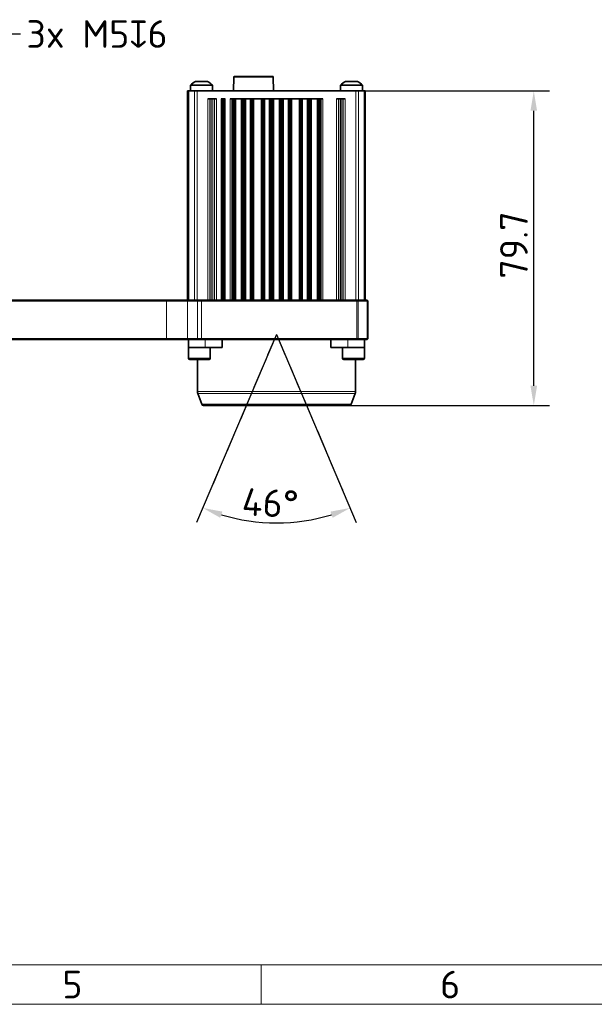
# Model space of a CAD drawing. Header units: millimetres. Extents: x 10 to 1178, y 10 to 830.
# Tile 4 of 33: x 437 to 583, y 10 to 259. Entities that reach past the tile are written whole.
import ezdxf

# ---------------------------------------------------------------- set-up
doc = ezdxf.new("R2010")
doc.units = ezdxf.units.MM
doc.header["$LTSCALE"] = 2
doc.linetypes.add('DASH_DOT', pattern=[0.182, 0.1181, -0.0295, 0.0049, -0.0295])
for name, color, linetype, lineweight in [('Bemaßung (ISO)', 7, 'Continuous', 25), ('Rahmen (ISO)', 7, 'Continuous', 70), ('Sichtbar (ISO)', 7, 'Continuous', 35), ('Sichtbar schmal (ISO)', 7, 'Continuous', 18), ('Skizziergeometrie (ISO)', 7, 'Continuous', 25), ('Symbol (ISO)', 7, 'Continuous', 25)]:
    doc.layers.add(name, color=color, linetype=linetype, lineweight=lineweight)
doc.styles.add('Notiztext (ISO)', font='isocpeur.ttf')
doc.dimstyles.new('Standard (ISO)', dxfattribs={"dimscale": 2, "dimtxt": 3.5, "dimasz": 2.5, "dimexe": 2, "dimexo": 0, "dimgap": 0.762, "dimtad": 1, "dimtoh": 1, "dimdec": 8, "dimdsep": 46, "dimtxsty": 'Notiztext (ISO)', "dimcen": 0.09, "dimdle": 10, "dimclrd": 256, "dimclre": 256, "dimclrt": 256, "dimadec": 6, "dimazin": 2, "dimtfac": 0.514286, "dimtdec": 3, "dimtmove": 0, "dimatfit": 3, "dimfxl": 1, "dimtolj": 1, "dimlwd": -1, "dimlwe": -1, "dimarcsym": 0})
doc.dimstyles.new('Standard - Methode 1b (ISO)$7', dxfattribs={"dimscale": 2, "dimtxt": 3.5, "dimasz": 2.5, "dimexe": 2, "dimexo": 0, "dimgap": 0.762, "dimtad": 1, "dimtoh": 1, "dimdsep": 46, "dimtxsty": 'Notiztext (ISO)', "dimcen": 0.09, "dimdle": 10, "dimclrd": 256, "dimclre": 256, "dimclrt": 256, "dimazin": 2, "dimtfac": 1, "dimtmove": 0, "dimatfit": 3, "dimfxl": 1, "dimtolj": 1, "dimlwd": -1, "dimlwe": -1, "dimarcsym": 0})

# ---------------------------------------------------------------- blocks, each defined once
blk = doc.blocks.new('Ränder Basler-A2')
at = {"layer": 'Rahmen (ISO)', "lineweight": 18}
for p, q in [((584, 10), (10, 10)), ((249.17, 10), (249.17, 5))]:
    blk.add_line(p, q, dxfattribs=at)
at = {"layer": 'Rahmen (ISO)', "color": 7, "lineweight": 18}
blk.add_line((5, 5), (589, 5), dxfattribs=at)
at = {"layer": 'Rahmen (ISO)', "char_height": 3.5, "attachment_point": 5, "style": 'Notiztext (ISO)'}
for s, insert in [('\\fISOCPEUR|b0|i0;5', (225.25, 7.5)), ('\\fISOCPEUR|b0|i0;6', (273.08, 7.5))]:
    blk.add_mtext(s, dxfattribs=dict(at, insert=insert))
blk = doc.blocks.new('*D17')
at = {"layer": 'Bemaßung (ISO)', "transparency": 16777216}
for p, q in [((522.27, 241.42), (571.35, 241.42)), ((567.35, 166.72), (567.35, 236.42)), ((520.63, 161.72), (571.35, 161.72))]:
    blk.add_line(p, q, dxfattribs=at)
for points in [[(566.51, 236.42), (568.18, 236.42), (567.35, 241.42)], [(566.51, 166.72), (568.18, 166.72), (567.35, 161.72)]]:
    blk.add_solid(points, dxfattribs=at)
at = {"layer": 'Defpoints', "color": 0, "transparency": 16777216}
for p in [(522.27, 241.42), (567.35, 241.42), (520.63, 161.72)]:
    blk.add_point(p, dxfattribs=at)
at = {"layer": 'Bemaßung (ISO)', "transparency": 16777216, "insert": (558.82, 193.87), "char_height": 7, "attachment_point": 1, "rotation": 90, "style": 'Notiztext (ISO)'}
blk.add_mtext('\\A1;79.7', dxfattribs=at)
blk = doc.blocks.new('*D26')
at = {"layer": 'Bemaßung (ISO)', "transparency": 16777216}
for p, q in [((502.17, 179.7), (481.96, 132.09)), ((502.19, 179.7), (522.4, 132.09))]:
    blk.add_line(p, q, dxfattribs=at)
blk.add_arc((502.18, 179.72), 47.75, 253.0029, 286.9971, dxfattribs=at)
for points in [[(487.94, 133.28), (488.51, 134.84), (483.52, 135.77)], [(515.85, 134.84), (516.42, 133.28), (520.84, 135.77)]]:
    blk.add_solid(points, dxfattribs=at)
at = {"layer": 'Defpoints', "color": 0, "transparency": 16777216}
for p in [(502.17, 179.7), (502.18, 179.72), (502.19, 179.7), (508.55, 132.4)]:
    blk.add_point(p, dxfattribs=at)
at = {"layer": 'Bemaßung (ISO)', "transparency": 16777216, "insert": (493.61, 140.87), "char_height": 7, "attachment_point": 1, "rotation": 357.1862, "style": 'Notiztext (ISO)'}
blk.add_mtext('\\A1;46°', dxfattribs=at)

msp = doc.modelspace()

# ---------------------------------------------------------------- linework, layer by layer
at = {"layer": 'Sichtbar (ISO)'}
for p, q in [((491.37949949, 244.88655396), (491.28872483, 241.42000972)), ((501.12958516, 245.13000972), (491.62941382, 245.13000972)), ((501.37949949, 244.88655396), (501.47027414, 241.42000972)), ((480.37949949, 242.89615693), (485.97949949, 242.89615693)), ((480.37949949, 242.89615693), (480.37949949, 241.42000972)), ((481.67949949, 243.82000972), (484.67949949, 243.82000972)), ((485.97949949, 242.89615693), (485.97949949, 241.42000972)), ((518.37949949, 242.89615693), (523.97949949, 242.89615693)), ((518.37949949, 242.89615693), (518.37949949, 241.42000972)), ((519.67949949, 243.82000972), (522.67949949, 243.82000972)), ((523.97949949, 242.89615693), (523.97949949, 241.42000972)), ((479.67949949, 241.42000972), (479.97239271, 241.42000972)), ((479.67949949, 241.42000972), (479.67949949, 188.42000972)), ((481.38660627, 241.42000972), (479.97239271, 241.42000972)), ((481.38660627, 241.42000972), (482.09371305, 241.42000972)), ((482.09371305, 241.42000972), (522.26528592, 241.42000972)), ((522.26528592, 241.42000972), (522.97239271, 241.42000972)), ((524.38660627, 241.42000972), (522.97239271, 241.42000972)), ((524.38660627, 241.42000972), (524.67949949, 241.42000972)), ((524.67949949, 188.42000972), (524.67949949, 241.42000972)), ((484.78308923, 239.42000972), (486.97590975, 239.42000972)), ((488.15409616, 239.42000972), (489.20490282, 239.42000972)), ((490.4694428, 239.42000972), (513.88955618, 239.42000972)), ((490.96915527, 188.42000972), (490.96915527, 239.42000972)), ((491.2187403, 188.42000972), (491.2187403, 239.42000972)), ((491.33665938, 188.42000972), (491.33665938, 239.42000972)), ((491.42539788, 188.42000972), (491.42539788, 239.42000972)), ((491.48477975, 188.42000972), (491.48477975, 239.42000972)), ((491.51468715, 188.42000972), (491.51468715, 239.42000972)), ((491.60680332, 188.42000972), (491.60680332, 239.42000972)), ((493.55219565, 188.42000972), (493.55219565, 239.42000972)), ((493.64431182, 188.42000972), (493.64431182, 239.42000972)), ((493.67421923, 188.42000972), (493.67421923, 239.42000972)), ((493.73360109, 188.42000972), (493.73360109, 239.42000972)), ((493.82233959, 188.42000972), (493.82233959, 239.42000972)), ((493.94025867, 188.42000972), (493.94025867, 239.42000972)), ((494.20356439, 239.42000972), (494.20356439, 188.42000972)), ((495.75543459, 188.42000972), (495.75543459, 239.42000972)), ((496.0187403, 188.42000972), (496.0187403, 239.42000972)), ((496.13665938, 188.42000972), (496.13665938, 239.42000972)), ((496.22539788, 188.42000972), (496.22539788, 239.42000972)), ((496.28477975, 188.42000972), (496.28477975, 239.42000972)), ((498.47421923, 188.42000972), (498.47421923, 239.42000972)), ((498.53360109, 188.42000972), (498.53360109, 239.42000972)), ((498.62233959, 188.42000972), (498.62233959, 239.42000972)), ((498.74025867, 188.42000972), (498.74025867, 239.42000972)), ((499.00356439, 239.42000972), (499.00356439, 188.42000972)), ((500.55543459, 188.42000972), (500.55543459, 239.42000972)), ((500.8187403, 188.42000972), (500.8187403, 239.42000972)), ((500.93665938, 188.42000972), (500.93665938, 239.42000972)), ((501.02539788, 188.42000972), (501.02539788, 239.42000972)), ((501.08477975, 188.42000972), (501.08477975, 239.42000972)), ((501.11468715, 188.42000972), (501.11468715, 239.42000972)), ((501.20680332, 188.42000972), (501.20680332, 239.42000972)), ((503.15219565, 188.42000972), (503.15219565, 239.42000972)), ((503.24431182, 188.42000972), (503.24431182, 239.42000972)), ((503.27421923, 188.42000972), (503.27421923, 239.42000972)), ((503.33360109, 188.42000972), (503.33360109, 239.42000972)), ((503.42233959, 188.42000972), (503.42233959, 239.42000972)), ((503.54025867, 188.42000972), (503.54025867, 239.42000972)), ((503.80356439, 239.42000972), (503.80356439, 188.42000972)), ((505.35543459, 188.42000972), (505.35543459, 239.42000972)), ((505.6187403, 188.42000972), (505.6187403, 239.42000972)), ((505.73665938, 188.42000972), (505.73665938, 239.42000972)), ((505.82539788, 188.42000972), (505.82539788, 239.42000972)), ((505.88477975, 188.42000972), (505.88477975, 239.42000972)), ((508.07421923, 188.42000972), (508.07421923, 239.42000972)), ((508.13360109, 188.42000972), (508.13360109, 239.42000972)), ((508.22233959, 188.42000972), (508.22233959, 239.42000972)), ((508.34025867, 188.42000972), (508.34025867, 239.42000972)), ((508.60356439, 239.42000972), (508.60356439, 188.42000972)), ((510.15543459, 188.42000972), (510.15543459, 239.42000972)), ((510.4187403, 188.42000972), (510.4187403, 239.42000972)), ((510.53665938, 188.42000972), (510.53665938, 239.42000972)), ((510.62539788, 188.42000972), (510.62539788, 239.42000972)), ((510.68477975, 188.42000972), (510.68477975, 239.42000972)), ((510.71468715, 188.42000972), (510.71468715, 239.42000972)), ((510.80680332, 188.42000972), (510.80680332, 239.42000972)), ((512.75219565, 188.42000972), (512.75219565, 239.42000972)), ((512.84431182, 188.42000972), (512.84431182, 239.42000972)), ((512.87421923, 188.42000972), (512.87421923, 239.42000972)), ((512.93360109, 188.42000972), (512.93360109, 239.42000972)), ((513.02233959, 188.42000972), (513.02233959, 239.42000972)), ((513.14025867, 188.42000972), (513.14025867, 239.42000972)), ((513.38984371, 188.42000972), (513.38984371, 239.42000972)), ((517.38308923, 239.42000972), (519.57590975, 239.42000972)), ((474.3226145, 188.42000972), (432.78445407, 188.42000972)), ((432.8880405, 188.22000972), (474.3226145, 188.22000972)), ((479.63987237, 188.42000972), (474.3226145, 188.42000972)), ((474.3226145, 188.22000972), (479.63987237, 188.22000972)), ((482.19176612, 188.42000972), (479.63987237, 188.42000972)), ((479.63987237, 188.22000972), (482.14172899, 188.22000972)), ((483.17999949, 188.22000972), (482.14172899, 188.22000972)), ((482.19176612, 188.42000972), (483.17999949, 188.42000972)), ((522.52289271, 188.42000972), (483.17999949, 188.42000972)), ((483.17999949, 188.22000972), (522.52289271, 188.22000972)), ((522.52289271, 188.42000972), (522.73502474, 188.42000972)), ((522.8764461, 188.22000972), (522.52289271, 188.22000972)), ((525.04213152, 188.42000972), (522.73502474, 188.42000972)), ((522.8764461, 188.22000972), (525.18355288, 188.22000972)), ((525.04213152, 188.42000972), (525.12999949, 188.42000972)), ((525.32999949, 188.22000972), (525.12999949, 188.42000972)), ((525.32999949, 188.22000972), (525.18355288, 188.22000972)), ((525.32999949, 178.62000972), (525.32999949, 188.22000972)), ((432.78445407, 178.42000972), (474.3226145, 178.42000972)), ((474.3226145, 178.62000972), (432.8880405, 178.62000972)), ((479.63987237, 178.62000972), (474.3226145, 178.62000972)), ((474.3226145, 178.42000972), (479.63987237, 178.42000972)), ((482.14172899, 178.62000972), (479.63987237, 178.62000972)), ((479.63987237, 178.42000972), (482.19176612, 178.42000972)), ((479.87489328, 178.42000972), (479.87489328, 176.42000972)), ((482.14172899, 178.62000972), (483.17999949, 178.62000972)), ((483.17999949, 178.42000972), (482.19176612, 178.42000972)), ((522.52289271, 178.62000972), (483.17999949, 178.62000972)), ((483.17999949, 178.42000972), (522.52289271, 178.42000972)), ((488.41464365, 178.42000972), (488.41464365, 176.42000972)), ((515.94535533, 176.42000972), (515.94535533, 178.42000972)), ((522.52289271, 178.62000972), (522.8764461, 178.62000972)), ((522.73502474, 178.42000972), (522.52289271, 178.42000972)), ((522.73502474, 178.42000972), (525.04213152, 178.42000972)), ((525.18355288, 178.62000972), (522.8764461, 178.62000972)), ((524.4851057, 178.42000972), (524.4851057, 176.42000972)), ((525.12999949, 178.42000972), (525.04213152, 178.42000972)), ((525.32999949, 178.62000972), (525.12999949, 178.42000972)), ((525.18355288, 178.62000972), (525.32999949, 178.62000972)), ((479.87489328, 176.42000972), (484.13788884, 176.42000972)), ((479.92489328, 173.72000972), (479.92489328, 176.42000972)), ((488.41464365, 176.42000972), (484.13788884, 176.42000972)), ((485.42489328, 173.72000972), (485.42489328, 176.42000972)), ((520.22211013, 176.42000972), (515.94535533, 176.42000972)), ((518.9351057, 173.72000972), (518.9351057, 176.42000972)), ((520.22211013, 176.42000972), (524.4851057, 176.42000972)), ((524.4351057, 173.72000972), (524.4351057, 176.42000972)), ((485.12489328, 173.42000972), (480.22489328, 173.42000972)), ((482.17999949, 165.28147309), (482.17999949, 173.42000972)), ((524.1351057, 173.42000972), (519.2351057, 173.42000972)), ((522.17999949, 165.28147309), (522.17999949, 173.42000972)), ((483.26025695, 162.04899965), (482.27046056, 164.76844288)), ((521.09974203, 162.04899965), (522.08953842, 164.76844288)), ((520.62989572, 161.72000972), (483.73010326, 161.72000972))]:
    msp.add_line(p, q, dxfattribs=at)
for centre, radius, start, end in [((491.62941382, 244.88000972), 0.25, 90, 178.5), ((501.12958516, 244.88000972), 0.25, 1.5, 90), ((483.88881424, 239.33459688), 5, 116.2228053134, 134.5766606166), ((482.47018473, 239.33459688), 5, 45.4233393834, 63.7771946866), ((521.88881424, 239.33459688), 5, 116.2228053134, 134.5766606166), ((520.47018473, 239.33459688), 5, 45.4233393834, 63.7771946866), ((480.22489328, 173.72000972), 0.3, 180, 270), ((485.12489328, 173.72000972), 0.3, 270, 0), ((519.2351057, 173.72000972), 0.3, 180, 270), ((524.1351057, 173.72000972), 0.3, 270, 0), ((483.67999949, 165.28147309), 1.5, 180, 200), ((520.67999949, 165.28147309), 1.5, 340, 0), ((483.73010326, 162.22000972), 0.5, 200, 270), ((520.62989572, 162.22000972), 0.5, 270, 340)]:
    msp.add_arc(centre, radius, start, end, dxfattribs=at)
at = {"layer": 'Sichtbar schmal (ISO)'}
for p, q in [((501.37949949, 244.88655396), (491.37949949, 244.88655396)), ((479.97239271, 188.42000972), (479.97239271, 241.42000972)), ((481.38660627, 241.42000972), (481.38660627, 188.42000972)), ((482.09371305, 188.42000972), (482.09371305, 241.42000972)), ((522.26528592, 241.42000972), (522.26528592, 188.42000972)), ((522.97239271, 188.42000972), (522.97239271, 241.42000972)), ((524.38660627, 241.42000972), (524.38660627, 188.42000972)), ((484.78308923, 239.42000972), (484.78308923, 188.42000972)), ((485.278015, 239.42000972), (485.278015, 188.42000972)), ((485.37949949, 188.42000972), (485.37949949, 239.42000972)), ((485.82949949, 188.42000972), (485.82949949, 239.42000972)), ((485.92949949, 188.42000972), (485.92949949, 239.42000972)), ((486.37949949, 188.42000972), (486.37949949, 239.42000972)), ((486.48098397, 188.42000972), (486.48098397, 239.42000972)), ((486.97590975, 239.42000972), (486.97590975, 188.42000972)), ((488.15409616, 188.42000972), (488.15409616, 239.42000972)), ((488.34774532, 188.42000972), (488.34774532, 239.42000972)), ((488.37949949, 188.42000972), (488.37949949, 239.42000972)), ((488.57949949, 188.42000972), (488.57949949, 239.42000972)), ((488.77949949, 188.42000972), (488.77949949, 239.42000972)), ((488.97949949, 188.42000972), (488.97949949, 239.42000972)), ((489.01125365, 188.42000972), (489.01125365, 239.42000972)), ((489.20490282, 188.42000972), (489.20490282, 239.42000972)), ((490.4694428, 188.42000972), (490.4694428, 239.42000972)), ((490.9190115, 188.42000972), (490.9190115, 239.42000972)), ((491.08551879, 188.42000972), (491.08551879, 239.42000972)), ((491.88239155, 188.42000972), (491.88239155, 239.42000972)), ((493.27660743, 188.42000972), (493.27660743, 239.42000972)), ((494.07348018, 188.42000972), (494.07348018, 239.42000972)), ((494.40356439, 188.42000972), (494.40356439, 239.42000972)), ((495.55543459, 239.42000972), (495.55543459, 188.42000972)), ((495.88551879, 188.42000972), (495.88551879, 239.42000972)), ((496.4407078, 188.42000972), (496.4407078, 239.42000972)), ((498.31829118, 188.42000972), (498.31829118, 239.42000972)), ((498.87348018, 188.42000972), (498.87348018, 239.42000972)), ((499.20356439, 188.42000972), (499.20356439, 239.42000972)), ((500.35543459, 239.42000972), (500.35543459, 188.42000972)), ((500.68551879, 188.42000972), (500.68551879, 239.42000972)), ((501.48239155, 188.42000972), (501.48239155, 239.42000972)), ((502.87660743, 188.42000972), (502.87660743, 239.42000972)), ((503.67348018, 188.42000972), (503.67348018, 239.42000972)), ((504.00356439, 188.42000972), (504.00356439, 239.42000972)), ((505.15543459, 239.42000972), (505.15543459, 188.42000972)), ((505.48551879, 188.42000972), (505.48551879, 239.42000972)), ((506.0407078, 188.42000972), (506.0407078, 239.42000972)), ((507.91829118, 188.42000972), (507.91829118, 239.42000972)), ((508.47348018, 188.42000972), (508.47348018, 239.42000972)), ((508.80356439, 188.42000972), (508.80356439, 239.42000972)), ((509.95543459, 239.42000972), (509.95543459, 188.42000972)), ((510.28551879, 188.42000972), (510.28551879, 239.42000972)), ((511.08239155, 188.42000972), (511.08239155, 239.42000972)), ((512.47660743, 188.42000972), (512.47660743, 239.42000972)), ((513.27348018, 188.42000972), (513.27348018, 239.42000972)), ((513.43998747, 188.42000972), (513.43998747, 239.42000972)), ((513.88955618, 188.42000972), (513.88955618, 239.42000972)), ((517.38308923, 188.42000972), (517.38308923, 239.42000972)), ((517.878015, 188.42000972), (517.878015, 239.42000972)), ((517.97949949, 188.42000972), (517.97949949, 239.42000972)), ((518.42949949, 188.42000972), (518.42949949, 239.42000972)), ((518.52949949, 188.42000972), (518.52949949, 239.42000972)), ((518.97949949, 188.42000972), (518.97949949, 239.42000972)), ((519.08098397, 239.42000972), (519.08098397, 188.42000972)), ((519.57590975, 188.42000972), (519.57590975, 239.42000972)), ((474.3226145, 188.22000972), (474.3226145, 188.42000972)), ((474.3226145, 178.62000972), (474.3226145, 188.22000972)), ((479.63987237, 188.22000972), (479.63987237, 188.42000972)), ((479.63987237, 188.22000972), (479.63987237, 178.62000972)), ((482.14172899, 188.22000972), (482.19176612, 188.42000972)), ((482.14172899, 178.62000972), (482.14172899, 188.22000972)), ((483.17999949, 188.22000972), (483.17999949, 188.42000972)), ((483.17999949, 178.62000972), (483.17999949, 188.22000972)), ((522.52289271, 188.22000972), (522.52289271, 188.42000972)), ((522.52289271, 188.22000972), (522.52289271, 178.62000972)), ((522.8764461, 188.22000972), (522.73502474, 188.42000972)), ((522.8764461, 178.62000972), (522.8764461, 188.22000972)), ((525.18355288, 188.22000972), (525.04213152, 188.42000972)), ((525.18355288, 188.22000972), (525.18355288, 178.62000972)), ((474.3226145, 178.62000972), (474.3226145, 178.42000972)), ((479.63987237, 178.62000972), (479.63987237, 178.42000972)), ((482.14172899, 178.62000972), (482.19176612, 178.42000972)), ((483.17999949, 178.62000972), (483.17999949, 178.42000972)), ((484.13788884, 178.42000972), (484.13788884, 176.42000972)), ((520.22211013, 178.42000972), (520.22211013, 176.42000972)), ((522.52289271, 178.62000972), (522.52289271, 178.42000972)), ((522.8764461, 178.62000972), (522.73502474, 178.42000972)), ((525.18355288, 178.62000972), (525.04213152, 178.42000972)), ((479.92489328, 173.72000972), (485.42489328, 173.72000972)), ((518.9351057, 173.72000972), (524.4351057, 173.72000972)), ((482.17999949, 165.28147309), (522.17999949, 165.28147309)), ((522.08953842, 164.76844288), (482.27046056, 164.76844288)), ((483.26025695, 162.04899965), (521.09974203, 162.04899965))]:
    msp.add_line(p, q, dxfattribs=at)
at = {"layer": 'Skizziergeometrie (ISO)', "linetype": 'DASH_DOT', "ltscale": 24.267265}
for q in [(484.92280384, 139.06460453), (519.43719513, 139.06460453)]:
    msp.add_line((502.17999949, 179.72000972), q, dxfattribs=at)

# ---------------------------------------------------------------- block references
at = {"xscale": 2, "yscale": 2, "zscale": 2}
msp.add_blockref('Ränder Basler-A2', (0, 0), dxfattribs=at)

# ---------------------------------------------------------------- texts
at = {"layer": 'Symbol (ISO)', "insert": (438.852454, 259.36350161), "char_height": 6.9999998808, "width": 38.24657619, "attachment_point": 1, "style": 'Notiztext (ISO)'}
msp.add_mtext('\\fISOCPEUR|b0|i0;{\\H7.0000;3x M5}\\fAIGDT|b0|i0;{\\H7.0000;x}\\fISOCPEUR|b0|i0;{\\H7.0000;6}', dxfattribs=at)

# ---------------------------------------------------------------- dimensions: what is measured, and where the dimension line sits
at = {"layer": 'Bemaßung (ISO)'}
dim = msp.add_linear_dim(base=(567.3455129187, 241.4200097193), p1=(520.6298957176, 161.7200097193), p2=(522.2652859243, 241.4200097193), angle=270, dimstyle='Standard (ISO)', override={"dimgap": 0.762, "dimtoh": 0, "dimdec": 8, "dimtol": 0, "dimlim": 0, "dimtp": 0, "dimtm": 0, "dimtdec": 3, "dimtofl": 0, "dimatfit": 1}, dxfattribs=at)
dim.commit()
dim.dimension.update_dxf_attribs({"geometry": '*D17', "text_midpoint": (567.3455129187, 201.5700097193), "dimtype": 160})
dim = msp.add_angular_dim_3p(base=(508.5496828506, 132.401502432), center=(502.1799994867, 179.7200097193), p1=(502.1721848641, 179.7015996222), p2=(502.1878141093, 179.7015996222), dimstyle='Standard (ISO)', override={"dimgap": 0.762, "dimtoh": 0, "dimadec": 8, "dimtol": 0, "dimlim": 0, "dimtp": 0, "dimtm": 0, "dimtdec": 3}, dxfattribs=at)
dim.commit()
dim.dimension.update_dxf_attribs({"geometry": '*D26', "text_midpoint": (499.8361252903, 132.0322728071), "dimtype": 165})

# ---------------------------------------------------------------- leaders
at = {"layer": 'Symbol (ISO)', "annotation_type": 0, "has_hookline": 1, "hookline_direction": 0, "text_width": 37.09355998}
msp.add_leader([(421.03302686, 225.02603491), (432.328454, 255.86350167), (437.328454, 255.86350167)], dimstyle='Standard - Methode 1b (ISO)$7', override={"dimtad": 0}, dxfattribs=at)

doc.saveas('drawing.dxf')
